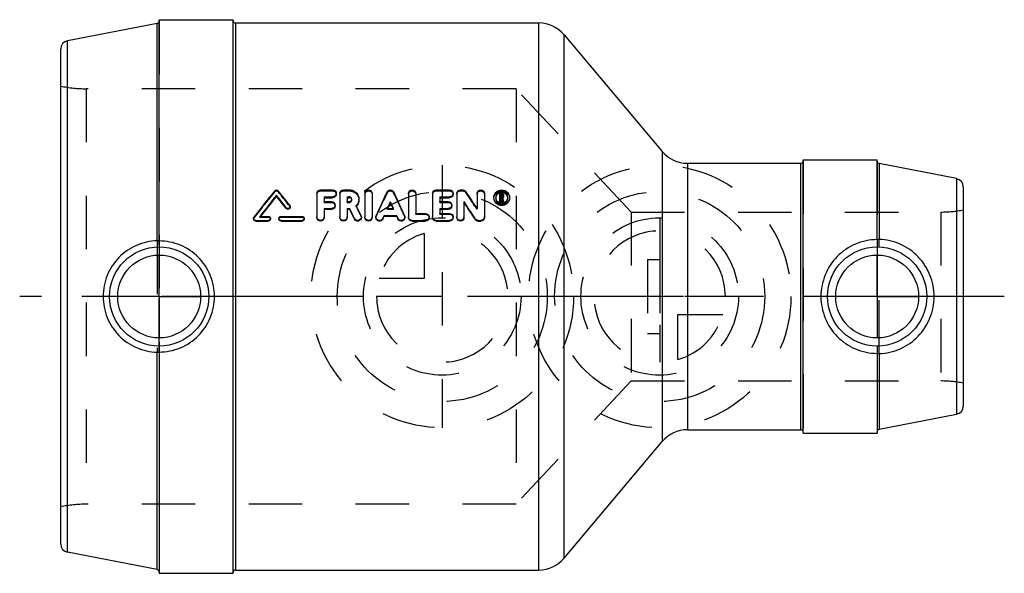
# Model space of a CAD drawing. Header units: millimetres. Extents: x 440 to 560, y 466 to 534.
import ezdxf

# ---------------------------------------------------------------- set-up
doc = ezdxf.new("R2010")
doc.units = ezdxf.units.MM
doc.header["$LTSCALE"] = 65.185185
doc.linetypes.add('CENTER', pattern=[0.6, 0.375, -0.075, 0.075, -0.075])
doc.linetypes.add('HIDDEN', pattern=[0.2, 0.1, -0.1])
for name, color, linetype in [('ACHSEN_S', 7, 'CONTINUOUS'), ('KOERPER', 7, 'CONTINUOUS'), ('KONST.EL_MIT_GEO', 7, 'CONTINUOUS'), ('KURVEN', 7, 'CONTINUOUS'), ('L1', 7, 'CONTINUOUS')]:
    doc.layers.add(name, color=color, linetype=linetype)

msp = doc.modelspace()

# ---------------------------------------------------------------- linework, layer by layer
at = {"layer": 'ACHSEN_S', "color": 2, "linetype": 'CENTER'}
msp.add_line((560, 500), (440, 500), dxfattribs=at)
at = {"layer": 'KOERPER', "color": 7, "linetype": 'Continuous'}
for p, q in [((456.76, 506.79), (456.76, 533.3)), ((457, 506.77), (457, 533.75)), ((457, 533.75), (466, 533.75)), ((466, 466.25), (466, 533.75)), ((466.3, 533.35), (503.29, 533.35)), ((506.35, 531.92), (518.3, 517.68)), ((521.37, 516.25), (535.2, 516.25)), ((535.5, 516.65), (544.5, 516.65)), ((535.5, 483.35), (535.5, 516.65)), ((544.5, 506.93), (544.5, 516.65)), ((544.74, 516.2), (544.74, 506.95)), ((456.76, 466.7), (456.76, 493.21)), ((457, 493.23), (457, 466.25)), ((544.5, 493.07), (544.5, 483.35)), ((544.74, 493.05), (544.74, 483.8)), ((521.37, 483.75), (535.2, 483.75)), ((535.5, 483.35), (544.5, 483.35)), ((506.35, 468.08), (518.3, 482.32)), ((457, 466.25), (466, 466.25)), ((466.3, 466.65), (503.29, 466.65))]:
    msp.add_line(p, q, dxfattribs=at)
at = {"layer": 'KOERPER', "color": 8, "linetype": 'HIDDEN'}
for p, q in [((456.76, 506.79), (456.76, 493.21)), ((457, 493.23), (457, 506.77)), ((544.5, 506.93), (544.5, 493.07)), ((544.74, 493.05), (544.74, 506.95))]:
    msp.add_line(p, q, dxfattribs=at)
at = {"layer": 'KOERPER', "color": 7, "linetype": 'Continuous'}
for points, knots in [([(456.76, 506.79), (455.9, 506.77), (454.16, 506.39), (451.97, 504.87), (450.51, 502.63), (450.17, 500.87), (450.17, 500)], [0, 0, 0, 0, 0.248038, 0.498315, 0.749136, 1, 1, 1, 1]), ([(457, 506.78), (457, 506.78), (456.99, 506.79), (456.98, 506.79), (456.96, 506.79), (456.92, 506.79), (456.85, 506.79), (456.79, 506.79), (456.76, 506.79)], [0, 0, 0, 0, 0.020956, 0.074671, 0.161769, 0.280357, 0.600385, 1, 1, 1, 1]), ([(463.74, 500), (463.74, 500.88), (463.39, 502.66), (461.89, 504.91), (459.66, 506.42), (457.88, 506.77), (457, 506.77)], [0, 0, 0, 0, 0.250437, 0.500051, 0.74963, 1, 1, 1, 1]), ([(544.5, 506.93), (543.6, 506.93), (541.79, 506.56), (539.52, 505.01), (538.01, 502.71), (537.65, 500.9), (537.65, 500)], [0, 0, 0, 0, 0.251684, 0.499637, 0.747992, 1, 1, 1, 1]), ([(544.74, 506.95), (544.71, 506.95), (544.65, 506.95), (544.58, 506.95), (544.54, 506.94), (544.52, 506.94), (544.51, 506.94), (544.5, 506.94), (544.5, 506.93)], [0, 0, 0, 0, 0.414766, 0.732876, 0.846875, 0.929281, 0.979766, 1, 1, 1, 1]), ([(551.44, 500), (551.44, 500.89), (551.1, 502.68), (549.62, 504.96), (547.4, 506.53), (545.62, 506.93), (544.74, 506.95)], [0, 0, 0, 0, 0.250678, 0.500324, 0.750828, 1, 1, 1, 1]), ([(450.17, 500), (450.17, 499.13), (450.51, 497.37), (451.97, 495.13), (454.16, 493.61), (455.9, 493.23), (456.76, 493.21)], [0, 0, 0, 0, 0.25087, 0.501692, 0.751966, 1, 1, 1, 1]), ([(457, 493.23), (457.88, 493.23), (459.66, 493.58), (461.89, 495.09), (463.39, 497.34), (463.74, 499.12), (463.74, 500)], [0, 0, 0, 0, 0.250371, 0.499949, 0.749563, 1, 1, 1, 1]), ([(537.65, 500), (537.65, 499.1), (538.01, 497.29), (539.52, 494.99), (541.79, 493.44), (543.6, 493.07), (544.5, 493.07)], [0, 0, 0, 0, 0.252009, 0.500364, 0.748317, 1, 1, 1, 1]), ([(544.74, 493.05), (545.62, 493.07), (547.4, 493.47), (549.62, 495.04), (551.1, 497.32), (551.44, 499.11), (551.44, 500)], [0, 0, 0, 0, 0.249177, 0.499685, 0.749331, 1, 1, 1, 1]), ([(456.76, 493.21), (456.79, 493.21), (456.85, 493.21), (456.92, 493.21), (456.96, 493.21), (456.98, 493.21), (456.99, 493.21), (457, 493.22), (457, 493.22)], [0, 0, 0, 0, 0.399615, 0.719643, 0.838231, 0.925329, 0.979044, 1, 1, 1, 1]), ([(544.5, 493.07), (544.5, 493.06), (544.51, 493.06), (544.52, 493.06), (544.54, 493.06), (544.58, 493.05), (544.65, 493.05), (544.71, 493.05), (544.74, 493.05)], [0, 0, 0, 0, 0.020234, 0.070719, 0.153125, 0.267124, 0.585234, 1, 1, 1, 1])]:
    msp.add_open_spline(points, degree=3, knots=knots, dxfattribs=at)
at = {"layer": 'KONST.EL_MIT_GEO', "color": 7, "linetype": 'Continuous'}
for p, q in [((456.76, 533.3), (445.81, 531.17)), ((466.3, 533.35), (466.3, 466.65)), ((503.29, 466.65), (503.29, 533.35)), ((506.35, 468.08), (506.35, 531.92)), ((445.81, 468.83), (445.81, 531.17)), ((445, 469.81), (445, 530.19)), ((518.3, 517.68), (518.3, 482.32)), ((521.37, 516.25), (521.37, 483.75)), ((535.2, 483.75), (535.2, 516.25)), ((554.19, 514.37), (544.74, 516.2)), ((554.19, 514.37), (554.19, 485.63)), ((476.23, 512.58), (476.23, 509.7)), ((476.67, 512.99), (478.14, 512.99)), ((479.03, 512.58), (479.03, 509.7)), ((479.47, 512.99), (480.15, 512.99)), ((482.08, 512.58), (482.08, 509.7)), ((482.96, 512.58), (482.96, 509.7)), ((487.38, 512.58), (487.38, 509.7)), ((488.27, 512.58), (488.27, 510.13)), ((490.33, 512.58), (490.33, 509.7)), ((490.77, 512.99), (492.39, 512.99)), ((493.27, 512.58), (493.27, 509.7)), ((493.71, 512.99), (494.01, 512.99)), ((495.74, 512.58), (495.74, 510.73)), ((496.63, 512.58), (496.63, 509.7)), ((498.52, 511.5), (498.52, 512.58)), ((498.52, 512.58), (498.74, 512.58)), ((498.63, 512.44), (498.63, 512.15)), ((498.63, 512.44), (498.74, 512.44)), ((498.74, 512.33), (498.74, 512.44)), ((555, 513.38), (555, 486.62)), ((471.29, 512.24), (471.29, 512.35)), ((477.11, 512.16), (477.11, 511.57)), ((477.11, 512.16), (478.14, 512.16)), ((477.11, 512.05), (478.14, 512.05)), ((477.11, 511.57), (478, 511.57)), ((478.14, 512.05), (478.14, 512.16)), ((479.91, 512.16), (479.91, 511.57)), ((479.91, 512.16), (480.15, 512.16)), ((479.91, 512.05), (480.15, 512.05)), ((479.91, 511.57), (480.15, 511.57)), ((480.15, 512.05), (480.15, 512.16)), ((485.17, 511.44), (485.17, 511.54)), ((491.21, 512.16), (491.21, 511.57)), ((491.21, 512.16), (492.39, 512.16)), ((491.21, 512.05), (492.39, 512.05)), ((491.21, 511.57), (492.24, 511.57)), ((492.39, 512.05), (492.39, 512.16)), ((494.15, 511.57), (494.15, 509.7)), ((498.52, 511.61), (498.67, 511.61)), ((498.52, 511.5), (498.67, 511.5)), ((498.63, 512.33), (498.74, 512.33)), ((498.63, 512.15), (498.74, 512.15)), ((498.67, 511.5), (498.67, 512.01)), ((498.67, 512.01), (498.71, 512.01)), ((498.67, 511.91), (498.71, 511.91)), ((498.71, 511.91), (498.71, 512.01)), ((498.71, 512.01), (498.76, 511.83)), ((498.71, 511.91), (498.73, 511.82)), ((498.73, 511.82), (498.78, 511.64)), ((498.76, 511.83), (498.77, 511.79)), ((498.77, 511.79), (498.81, 511.61)), ((498.78, 511.64), (498.81, 511.5)), ((498.81, 511.5), (498.81, 511.61)), ((498.81, 511.61), (498.96, 511.61)), ((498.81, 511.5), (498.96, 511.5)), ((498.82, 512.37), (498.82, 512.23)), ((498.86, 512.05), (498.91, 511.8)), ((498.91, 511.8), (498.96, 511.61)), ((498.96, 512.12), (498.96, 512.37)), ((498.96, 511.5), (498.96, 511.61)), ((472.5, 510.72), (472.5, 510.82)), ((477.11, 510.73), (477.11, 509.7)), ((477.11, 510.73), (478, 510.73)), ((477.11, 510.63), (478, 510.63)), ((478, 510.63), (478, 510.73)), ((479.91, 510.73), (479.91, 509.7)), ((479.91, 510.73), (480.21, 510.73)), ((479.91, 510.63), (480.21, 510.63)), ((480.21, 510.63), (480.21, 510.73)), ((484.8, 510.73), (485.55, 510.73)), ((488.27, 510.13), (489.44, 510.13)), ((491.21, 510.73), (491.21, 510.13)), ((491.21, 510.73), (492.24, 510.73)), ((491.21, 510.63), (492.24, 510.63)), ((491.21, 510.13), (492.39, 510.13)), ((492.24, 510.63), (492.24, 510.73)), ((468.76, 509.19), (468.76, 509.28)), ((468.76, 509.28), (470.3, 509.28)), ((468.76, 509.19), (470.3, 509.19)), ((469.27, 509.77), (470.3, 509.77)), ((470.3, 509.19), (470.3, 509.28)), ((471.85, 509.77), (474.42, 509.77)), ((471.85, 509.19), (471.85, 509.28)), ((471.85, 509.28), (474.42, 509.28)), ((471.85, 509.19), (474.42, 509.19)), ((474.42, 509.19), (474.42, 509.28)), ((480.8, 509.44), (480.8, 509.52)), ((484.41, 509.88), (484.25, 509.53)), ((484.41, 509.79), (484.25, 509.45)), ((484.25, 509.45), (484.25, 509.53)), ((484.41, 509.79), (484.41, 509.88)), ((484.41, 509.88), (485.94, 509.88)), ((484.41, 509.79), (485.94, 509.79)), ((485.94, 509.79), (485.94, 509.88)), ((485.94, 509.88), (486.1, 509.53)), ((485.94, 509.79), (486.1, 509.45)), ((486.1, 509.45), (486.1, 509.53)), ((487.82, 509.19), (487.82, 509.28)), ((487.82, 509.28), (489.44, 509.28)), ((487.82, 509.19), (489.44, 509.19)), ((489.44, 509.19), (489.44, 509.28)), ((490.77, 509.19), (490.77, 509.28)), ((490.77, 509.28), (492.39, 509.28)), ((490.77, 509.19), (492.39, 509.19)), ((492.39, 509.19), (492.39, 509.28)), ((495.52, 509.39), (495.52, 509.48)), ((495.89, 509.19), (495.89, 509.28)), ((495.89, 509.28), (496.19, 509.28)), ((495.89, 509.19), (496.19, 509.19)), ((496.19, 509.19), (496.19, 509.28)), ((554.19, 485.63), (544.74, 483.8)), ((456.76, 466.7), (445.81, 468.83))]:
    msp.add_line(p, q, dxfattribs=at)
at = {"layer": 'KONST.EL_MIT_GEO', "color": 8, "linetype": 'HIDDEN'}
for p, q in [((457, 533.59), (457, 466.58)), ((466, 466.35), (466, 533.65)), ((448.11, 525.33), (448.11, 474.68)), ((500.5, 525.33), (448.11, 525.33)), ((500.5, 525.33), (500.5, 474.68)), ((514.51, 510.3), (500.5, 525.33)), ((535.5, 516.55), (535.5, 483.45)), ((544.5, 516.49), (544.5, 483.77)), ((471.08, 512.78), (471.08, 512.9)), ((471.5, 512.78), (471.5, 512.9)), ((476.67, 512.88), (476.67, 512.99)), ((476.67, 512.88), (478.14, 512.88)), ((478.14, 512.88), (478.14, 512.99)), ((478.59, 512.47), (478.59, 512.58)), ((479.47, 512.88), (479.47, 512.99)), ((479.47, 512.88), (480.15, 512.88)), ((480.15, 512.88), (480.15, 512.99)), ((484.77, 512.63), (484.77, 512.75)), ((485.58, 512.63), (485.58, 512.75)), ((490.77, 512.88), (490.77, 512.99)), ((490.77, 512.88), (492.39, 512.88)), ((492.39, 512.88), (492.39, 512.99)), ((492.83, 512.47), (492.83, 512.58)), ((493.71, 512.88), (493.71, 512.99)), ((493.71, 512.88), (494.01, 512.88)), ((494.01, 512.88), (494.01, 512.99)), ((494.38, 512.69), (494.38, 512.8)), ((498.52, 512.47), (498.74, 512.47)), ((498.74, 512.47), (498.74, 512.58)), ((477.11, 511.47), (477.11, 511.57)), ((477.11, 511.47), (478, 511.47)), ((478, 511.47), (478, 511.57)), ((479.91, 511.47), (479.91, 511.57)), ((479.91, 511.47), (480.15, 511.47)), ((480.15, 511.47), (480.15, 511.57)), ((480.47, 511.76), (480.47, 511.87)), ((481.35, 511.76), (481.35, 511.87)), ((491.21, 511.47), (491.21, 511.57)), ((491.21, 511.47), (492.24, 511.47)), ((492.24, 511.47), (492.24, 511.57)), ((497.79, 511.99), (497.79, 512.09)), ((498.01, 511.99), (498.01, 512.09)), ((498.63, 512.04), (498.63, 512.15)), ((498.63, 512.04), (498.74, 512.04)), ((498.74, 512.04), (498.74, 512.15)), ((498.82, 512.12), (498.82, 512.23)), ((498.86, 511.94), (498.86, 512.05)), ((498.86, 511.94), (498.96, 511.5)), ((499.48, 511.99), (499.48, 512.09)), ((499.7, 511.99), (499.7, 512.09)), ((472.91, 511.01), (472.91, 511.11)), ((472.96, 510.87), (472.96, 510.96)), ((478.44, 511.05), (478.44, 511.15)), ((481.02, 510.98), (481.02, 511.08)), ((484.8, 510.63), (484.8, 510.73)), ((484.83, 510.71), (484.8, 510.63)), ((484.8, 510.63), (485.55, 510.63)), ((484.84, 510.73), (484.83, 510.71)), ((485.5, 510.73), (485.51, 510.71)), ((485.51, 510.71), (485.55, 510.63)), ((485.55, 510.63), (485.55, 510.73)), ((488.27, 510.04), (488.27, 510.13)), ((488.27, 510.04), (489.44, 510.04)), ((489.44, 510.04), (489.44, 510.13)), ((491.21, 510.04), (491.21, 510.13)), ((491.21, 510.04), (492.39, 510.04)), ((492.39, 510.04), (492.39, 510.13)), ((492.68, 511.05), (492.68, 511.15)), ((495.74, 510.63), (495.74, 510.73)), ((514.51, 510.3), (552.27, 510.3)), ((514.51, 510.3), (514.51, 489.7)), ((552.27, 510.3), (552.27, 489.7)), ((468.5, 509.52), (468.5, 509.44)), ((468.55, 509.59), (468.55, 509.67)), ((469.27, 509.69), (469.27, 509.77)), ((469.31, 509.74), (469.27, 509.69)), ((469.27, 509.69), (470.3, 509.69)), ((469.34, 509.77), (469.31, 509.74)), ((470.3, 509.69), (470.3, 509.77)), ((470.56, 509.44), (470.56, 509.53)), ((471.59, 509.52), (471.59, 509.44)), ((471.85, 509.69), (471.85, 509.77)), ((471.85, 509.69), (474.42, 509.69)), ((474.42, 509.69), (474.42, 509.77)), ((474.68, 509.44), (474.68, 509.53)), ((476.23, 509.62), (476.23, 509.7)), ((477.11, 509.62), (477.11, 509.7)), ((479.03, 509.62), (479.03, 509.7)), ((479.91, 509.62), (479.91, 509.7)), ((481.6, 509.79), (481.6, 509.88)), ((481.64, 509.62), (481.64, 509.7)), ((482.08, 509.62), (482.08, 509.7)), ((482.96, 509.62), (482.96, 509.7)), ((483.4, 509.7), (483.4, 509.62)), ((483.44, 509.79), (483.44, 509.87)), ((486.9, 509.79), (486.9, 509.87)), ((486.94, 509.62), (486.94, 509.7)), ((487.38, 509.62), (487.38, 509.7)), ((489.89, 509.62), (489.89, 509.7)), ((490.33, 509.62), (490.33, 509.7)), ((492.83, 509.62), (492.83, 509.7)), ((493.27, 509.62), (493.27, 509.7)), ((494.15, 509.62), (494.15, 509.7)), ((496.63, 509.62), (496.63, 509.7)), ((516.5, 504.5), (518, 504.5)), ((516.5, 504.5), (516.5, 495.5)), ((518, 504.5), (518, 495.5)), ((516.5, 495.5), (518, 495.5)), ((514.51, 489.7), (500.5, 474.68)), ((514.51, 489.7), (552.27, 489.7)), ((500.5, 474.68), (448.11, 474.68))]:
    msp.add_line(p, q, dxfattribs=at)
at = {"layer": 'KONST.EL_MIT_GEO', "color": 7, "linetype": 'Continuous'}
for centre, radius in [((457, 500), 6.05), ((544.5, 500), 6.05), ((457, 500), 5.05), ((544.5, 500), 5.05)]:
    msp.add_circle(centre, radius, dxfattribs=at)
for centre, radius, start, end in [((456.7, 533.6), 0.3, 281, 360), ((466.3, 533.65), 0.3, 180, 270), ((503.29, 529.35), 4, 40, 90), ((446, 530.19), 1, 101, 180), ((521.37, 520.25), 4, 220, 270), ((535.2, 516.55), 0.3, 270, 337.5006), ((544.8, 516.5), 0.3, 180, 259), ((554, 513.38), 1, 360, 79), ((690.86, 337.85), 280.97, 141.4639, 142.2992), ((254.86, 340.34), 276.97, 38.0675, 38.5379), ((765.66, 381.19), 310.17, 154.9041, 155.4886), ((204.69, 381.19), 310.17, 24.5114, 25.0959), ((263.75, 359.32), 277.03, 33.1306, 33.6431), ((498.74, 511.9), 0.774, 106.5935, 112.1656), ((498.75, 512.36), 0.213, 31.2398, 38.9601), ((498.75, 511.91), 0.763, 64.9971, 73.2512), ((693.02, 336.66), 282.9, 141.6088, 142.2716), ((690.38, 337.08), 280.5, 141.3587, 142.0008), ((251.75, 338.4), 280.1, 37.9931, 38.3923), ((254.17, 338.66), 277.97, 38.2423, 38.6423), ((770.26, 379.52), 314.17, 155.1519, 155.3154), ((765.71, 380.36), 309.65, 154.9556, 155.1008), ((200.09, 379.52), 314.17, 24.6846, 24.8481), ((204.64, 380.36), 309.65, 24.8992, 25.0444), ((255.27, 354.44), 285.93, 32.8356, 33.3361), ((258.26, 354.91), 283.12, 33.0698, 33.5722), ((498.74, 512.16), 0.764, 247.1874, 258.5712), ((498.74, 512.17), 0.774, 258.5707, 281.2466), ((498.74, 512.25), 0.0794, 70.5792, 80.225), ((498.75, 512.23), 0.218, 300.4253, 307.0451), ((498.74, 512.16), 0.764, 281.2962, 292.7067), ((198.37, 373.45), 313.5, 25.7253, 25.9704), ((202.43, 374.11), 309.52, 25.9265, 26.1729), ((201.86, 374.67), 310.7, 25.7975, 26.0427), ((480.19, 511.82), 1.18, 316.6599, 317.9462), ((554, 486.62), 1, 281, 0), ((521.37, 479.75), 4, 90, 140), ((535.2, 483.45), 0.3, 22.4994, 90), ((544.8, 483.5), 0.3, 101, 180), ((446, 469.81), 1, 180, 259), ((503.29, 470.65), 4, 270, 320), ((456.7, 466.4), 0.3, 0, 79), ((466.3, 466.35), 0.3, 90, 180)]:
    msp.add_arc(centre, radius, start, end, dxfattribs=at)
at = {"layer": 'KONST.EL_MIT_GEO', "color": 8, "linetype": 'HIDDEN'}
for centre, radius, start, end in [((448.11, 540.33), 15, 258.0513, 270), ((535.2, 516.55), 0.3, 337.5006, 360), ((688.4, 338.14), 278.8, 141.2137, 142.0507), ((257.25, 340.59), 274.87, 38.3168, 38.7882), ((761.53, 381.85), 306.1, 154.7064, 155.2943), ((208.82, 381.85), 306.1, 24.7057, 25.2936), ((266.62, 359.75), 274.34, 33.3659, 33.8802), ((480.2, 511.76), 0.271, 0.0126, 11.0891), ((498.67, 511.99), 0.667, 175.5092, 180.0226), ((498.74, 512.14), 0.231, 300.3105, 306.684), ((498.81, 511.99), 0.665, 359.9792, 4.4701), ((480.16, 511.85), 1.22, 314.4541, 316.6539), ((205.87, 375.32), 306.77, 25.9991, 26.2457), ((552.27, 525.3), 15, 270, 280.4753), ((552.27, 474.7), 15, 79.5247, 90), ((535.2, 483.45), 0.3, 0, 22.4994), ((448.11, 459.68), 15, 90, 101.9487)]:
    msp.add_arc(centre, radius, start, end, dxfattribs=at)
at = {"layer": 'KONST.EL_MIT_GEO', "color": 7, "linetype": 'Continuous'}
for points, knots in [([(471.08, 512.9), (471.13, 512.96), (471.29, 513.03), (471.45, 512.96), (471.5, 512.9)], [0, 0, 0, 0, 0.500036, 1, 1, 1, 1]), ([(476.23, 512.58), (476.23, 512.69), (476.33, 512.91), (476.56, 512.99), (476.67, 512.99)], [0, 0, 0, 0, 0.486834, 1, 1, 1, 1]), ([(478.14, 512.99), (478.26, 512.99), (478.48, 512.91), (478.59, 512.69), (478.59, 512.58)], [0, 0, 0, 0, 0.513201, 1, 1, 1, 1]), ([(478.59, 512.58), (478.59, 512.47), (478.49, 512.25), (478.26, 512.16), (478.14, 512.16)], [0, 0, 0, 0, 0.487258, 1, 1, 1, 1]), ([(478.59, 512.47), (478.59, 512.36), (478.48, 512.14), (478.26, 512.05), (478.14, 512.05)], [0, 0, 0, 0, 0.488202, 1, 1, 1, 1]), ([(479.03, 512.58), (479.03, 512.69), (479.13, 512.91), (479.36, 512.99), (479.47, 512.99)], [0, 0, 0, 0, 0.486834, 1, 1, 1, 1]), ([(480.15, 512.99), (480.31, 512.99), (480.62, 512.94), (481.02, 512.69), (481.29, 512.31), (481.35, 512.01), (481.35, 511.87)], [0, 0, 0, 0, 0.258281, 0.511253, 0.757533, 1, 1, 1, 1]), ([(482.08, 512.58), (482.08, 512.63), (482.1, 512.74), (482.23, 512.93), (482.52, 513.04), (482.86, 512.91), (482.96, 512.69), (482.96, 512.58)], [0, 0, 0, 0, 0.122458, 0.247309, 0.502574, 0.757834, 1, 1, 1, 1]), ([(484.77, 512.75), (484.8, 512.82), (484.92, 512.95), (485.17, 513.02), (485.42, 512.95), (485.54, 512.82), (485.58, 512.75)], [0, 0, 0, 0, 0.245284, 0.499998, 0.754712, 1, 1, 1, 1]), ([(487.38, 512.58), (487.38, 512.63), (487.41, 512.74), (487.54, 512.93), (487.82, 513.04), (488.16, 512.91), (488.27, 512.69), (488.27, 512.58)], [0, 0, 0, 0, 0.122458, 0.247309, 0.502574, 0.757834, 1, 1, 1, 1]), ([(490.33, 512.58), (490.33, 512.69), (490.43, 512.91), (490.66, 512.99), (490.77, 512.99)], [0, 0, 0, 0, 0.486834, 1, 1, 1, 1]), ([(492.39, 512.99), (492.5, 512.99), (492.73, 512.91), (492.83, 512.69), (492.83, 512.58)], [0, 0, 0, 0, 0.513201, 1, 1, 1, 1]), ([(492.83, 512.58), (492.83, 512.47), (492.73, 512.25), (492.5, 512.16), (492.39, 512.16)], [0, 0, 0, 0, 0.487258, 1, 1, 1, 1]), ([(492.83, 512.47), (492.83, 512.36), (492.73, 512.14), (492.5, 512.05), (492.39, 512.05)], [0, 0, 0, 0, 0.488202, 1, 1, 1, 1]), ([(493.27, 512.58), (493.27, 512.69), (493.37, 512.91), (493.6, 512.99), (493.71, 512.99)], [0, 0, 0, 0, 0.486834, 1, 1, 1, 1]), ([(494.01, 512.99), (494.08, 512.99), (494.23, 512.96), (494.34, 512.86), (494.38, 512.8)], [0, 0, 0, 0, 0.507842, 1, 1, 1, 1]), ([(495.74, 512.58), (495.74, 512.63), (495.77, 512.74), (495.9, 512.93), (496.19, 513.04), (496.52, 512.91), (496.63, 512.69), (496.63, 512.58)], [0, 0, 0, 0, 0.122458, 0.247309, 0.502574, 0.757834, 1, 1, 1, 1]), ([(497.79, 512.09), (497.78, 512.21), (497.84, 512.45), (498.12, 512.85), (498.74, 513.09), (499.37, 512.85), (499.65, 512.45), (499.7, 512.21), (499.7, 512.09)], [0, 0, 0, 0, 0.122198, 0.246438, 0.500001, 0.753565, 0.877803, 1, 1, 1, 1]), ([(499.48, 512.09), (499.48, 512.18), (499.44, 512.37), (499.22, 512.67), (498.74, 512.86), (498.26, 512.67), (498.05, 512.37), (498.01, 512.18), (498.01, 512.09)], [0, 0, 0, 0, 0.122197, 0.246484, 0.499998, 0.753517, 0.877804, 1, 1, 1, 1]), ([(498.45, 512.62), (498.41, 512.6), (498.28, 512.54), (498.17, 512.43), (498.11, 512.34)], [0, 0, 0, 0, 0.256217, 1, 1, 1, 1]), ([(498.74, 512.58), (498.76, 512.58), (498.82, 512.57), (498.89, 512.53), (498.92, 512.5)], [0, 0, 0, 0, 0.256927, 1, 1, 1, 1]), ([(498.82, 512.37), (498.82, 512.39), (498.8, 512.43), (498.76, 512.44), (498.74, 512.44)], [0, 0, 0, 0, 0.487575, 1, 1, 1, 1]), ([(499.38, 512.34), (499.32, 512.42), (499.22, 512.52), (499.1, 512.59), (499.07, 512.6)], [0, 0, 0, 0, 0.745794, 1, 1, 1, 1]), ([(478, 511.57), (478.11, 511.57), (478.34, 511.49), (478.44, 511.26), (478.44, 511.15)], [0, 0, 0, 0, 0.510246, 1, 1, 1, 1]), ([(480.47, 511.87), (480.47, 511.94), (480.4, 512.1), (480.23, 512.16), (480.15, 512.16)], [0, 0, 0, 0, 0.488336, 1, 1, 1, 1]), ([(480.38, 511.97), (480.33, 512.01), (480.26, 512.05), (480.18, 512.05), (480.15, 512.05)], [0, 0, 0, 0, 0.739416, 1, 1, 1, 1]), ([(480.15, 511.57), (480.23, 511.57), (480.4, 511.63), (480.47, 511.79), (480.47, 511.87)], [0, 0, 0, 0, 0.511358, 1, 1, 1, 1]), ([(481.35, 511.87), (481.35, 511.72), (481.29, 511.43), (481.12, 511.18), (481.02, 511.08)], [0, 0, 0, 0, 0.494901, 1, 1, 1, 1]), ([(481.35, 511.76), (481.35, 511.63), (481.3, 511.36), (481.16, 511.13), (481.07, 511.03)], [0, 0, 0, 0, 0.496143, 1, 1, 1, 1]), ([(492.24, 511.57), (492.35, 511.57), (492.58, 511.49), (492.68, 511.26), (492.68, 511.15)], [0, 0, 0, 0, 0.510246, 1, 1, 1, 1]), ([(499.7, 512.09), (499.7, 511.98), (499.65, 511.74), (499.44, 511.43), (499.12, 511.23), (498.74, 511.16), (498.37, 511.23), (498.05, 511.43), (497.84, 511.74), (497.78, 511.98), (497.79, 512.09)], [0, 0, 0, 0, 0.121026, 0.244578, 0.371267, 0.500001, 0.628736, 0.755425, 0.878975, 1, 1, 1, 1]), ([(499.7, 511.99), (499.7, 511.87), (499.65, 511.63), (499.36, 511.23), (498.74, 510.99), (498.12, 511.23), (497.84, 511.63), (497.79, 511.87), (497.79, 511.99)], [0, 0, 0, 0, 0.122241, 0.247226, 0.500188, 0.753127, 0.878106, 1, 1, 1, 1]), ([(498.11, 512.34), (498.1, 512.31), (498.04, 512.22), (498.01, 512.12), (498.01, 512.04)], [0, 0, 0, 0, 0.254843, 1, 1, 1, 1]), ([(498.01, 512.09), (498.01, 511.96), (498.09, 511.69), (498.32, 511.51), (498.44, 511.46)], [0, 0, 0, 0, 0.491332, 1, 1, 1, 1]), ([(498.74, 512.15), (498.76, 512.15), (498.8, 512.17), (498.82, 512.21), (498.82, 512.23)], [0, 0, 0, 0, 0.512133, 1, 1, 1, 1]), ([(498.82, 512.26), (498.82, 512.27), (498.81, 512.3), (498.78, 512.32), (498.76, 512.32)], [0, 0, 0, 0, 0.491296, 1, 1, 1, 1]), ([(499.04, 511.45), (499.17, 511.51), (499.39, 511.68), (499.48, 511.96), (499.48, 512.09)], [0, 0, 0, 0, 0.508691, 1, 1, 1, 1]), ([(499.48, 512.04), (499.47, 512.12), (499.44, 512.22), (499.39, 512.31), (499.38, 512.34)], [0, 0, 0, 0, 0.74496, 1, 1, 1, 1]), ([(472.96, 510.96), (472.96, 510.91), (472.92, 510.81), (472.79, 510.71), (472.62, 510.71), (472.53, 510.78), (472.5, 510.82)], [0, 0, 0, 0, 0.243143, 0.493891, 0.749051, 1, 1, 1, 1]), ([(472.96, 510.87), (472.96, 510.82), (472.92, 510.71), (472.79, 510.62), (472.62, 510.62), (472.53, 510.68), (472.5, 510.72)], [0, 0, 0, 0, 0.244417, 0.494997, 0.749486, 1, 1, 1, 1]), ([(478.44, 511.15), (478.44, 511.04), (478.34, 510.81), (478.11, 510.73), (478, 510.73)], [0, 0, 0, 0, 0.490165, 1, 1, 1, 1]), ([(478.44, 511.05), (478.44, 510.94), (478.34, 510.72), (478.11, 510.63), (478, 510.63)], [0, 0, 0, 0, 0.490166, 1, 1, 1, 1]), ([(489.44, 510.13), (489.56, 510.13), (489.79, 510.04), (489.89, 509.81), (489.89, 509.7)], [0, 0, 0, 0, 0.507656, 1, 1, 1, 1]), ([(492.68, 511.15), (492.68, 511.04), (492.58, 510.81), (492.35, 510.73), (492.24, 510.73)], [0, 0, 0, 0, 0.490165, 1, 1, 1, 1]), ([(492.68, 511.05), (492.68, 510.94), (492.58, 510.72), (492.35, 510.63), (492.24, 510.63)], [0, 0, 0, 0, 0.490166, 1, 1, 1, 1]), ([(492.39, 510.13), (492.5, 510.13), (492.73, 510.04), (492.83, 509.81), (492.83, 509.7)], [0, 0, 0, 0, 0.507656, 1, 1, 1, 1]), ([(468.76, 509.28), (468.69, 509.27), (468.56, 509.33), (468.5, 509.46), (468.5, 509.52)], [0, 0, 0, 0, 0.507123, 1, 1, 1, 1]), ([(468.76, 509.19), (468.69, 509.19), (468.56, 509.24), (468.5, 509.38), (468.5, 509.44)], [0, 0, 0, 0, 0.508214, 1, 1, 1, 1]), ([(470.3, 509.77), (470.37, 509.77), (470.5, 509.72), (470.56, 509.59), (470.56, 509.53)], [0, 0, 0, 0, 0.507484, 1, 1, 1, 1]), ([(470.56, 509.53), (470.56, 509.46), (470.5, 509.33), (470.37, 509.27), (470.3, 509.28)], [0, 0, 0, 0, 0.492819, 1, 1, 1, 1]), ([(470.56, 509.44), (470.56, 509.38), (470.5, 509.24), (470.37, 509.19), (470.3, 509.19)], [0, 0, 0, 0, 0.492848, 1, 1, 1, 1]), ([(471.59, 509.52), (471.59, 509.59), (471.65, 509.72), (471.78, 509.77), (471.85, 509.77)], [0, 0, 0, 0, 0.49262, 1, 1, 1, 1]), ([(471.85, 509.28), (471.78, 509.28), (471.65, 509.33), (471.59, 509.46), (471.59, 509.52)], [0, 0, 0, 0, 0.50728, 1, 1, 1, 1]), ([(471.85, 509.19), (471.78, 509.19), (471.65, 509.24), (471.59, 509.38), (471.59, 509.44)], [0, 0, 0, 0, 0.50714, 1, 1, 1, 1]), ([(474.42, 509.77), (474.49, 509.77), (474.62, 509.72), (474.68, 509.59), (474.68, 509.53)], [0, 0, 0, 0, 0.507484, 1, 1, 1, 1]), ([(474.68, 509.53), (474.68, 509.46), (474.63, 509.33), (474.49, 509.27), (474.42, 509.28)], [0, 0, 0, 0, 0.492819, 1, 1, 1, 1]), ([(474.68, 509.44), (474.68, 509.38), (474.62, 509.24), (474.49, 509.19), (474.42, 509.19)], [0, 0, 0, 0, 0.492848, 1, 1, 1, 1]), ([(477.11, 509.7), (477.11, 509.59), (477.01, 509.36), (476.67, 509.23), (476.33, 509.36), (476.23, 509.59), (476.23, 509.7)], [0, 0, 0, 0, 0.246379, 0.50001, 0.753637, 1, 1, 1, 1]), ([(477.11, 509.62), (477.11, 509.51), (477.01, 509.28), (476.67, 509.15), (476.33, 509.28), (476.23, 509.51), (476.23, 509.62)], [0, 0, 0, 0, 0.246273, 0.499935, 0.753615, 1, 1, 1, 1]), ([(479.91, 509.7), (479.91, 509.59), (479.81, 509.36), (479.47, 509.23), (479.13, 509.36), (479.03, 509.59), (479.03, 509.7)], [0, 0, 0, 0, 0.246379, 0.50001, 0.753637, 1, 1, 1, 1]), ([(479.91, 509.62), (479.91, 509.51), (479.81, 509.28), (479.47, 509.15), (479.13, 509.28), (479.03, 509.51), (479.03, 509.62)], [0, 0, 0, 0, 0.246273, 0.499935, 0.753615, 1, 1, 1, 1]), ([(481.64, 509.7), (481.64, 509.61), (481.57, 509.41), (481.3, 509.25), (480.99, 509.29), (480.84, 509.44), (480.8, 509.52)], [0, 0, 0, 0, 0.245092, 0.4966, 0.750747, 1, 1, 1, 1]), ([(481.64, 509.62), (481.64, 509.52), (481.57, 509.33), (481.3, 509.17), (480.99, 509.2), (480.84, 509.35), (480.8, 509.44)], [0, 0, 0, 0, 0.244931, 0.496349, 0.750599, 1, 1, 1, 1]), ([(482.96, 509.7), (482.96, 509.59), (482.86, 509.36), (482.52, 509.23), (482.18, 509.36), (482.08, 509.59), (482.08, 509.7)], [0, 0, 0, 0, 0.246379, 0.50001, 0.753637, 1, 1, 1, 1]), ([(482.96, 509.62), (482.96, 509.51), (482.86, 509.28), (482.52, 509.15), (482.18, 509.28), (482.08, 509.51), (482.08, 509.62)], [0, 0, 0, 0, 0.246273, 0.499935, 0.753615, 1, 1, 1, 1]), ([(484.25, 509.53), (484.21, 509.44), (484.06, 509.29), (483.75, 509.25), (483.48, 509.41), (483.4, 509.61), (483.4, 509.7)], [0, 0, 0, 0, 0.249106, 0.503267, 0.754874, 1, 1, 1, 1]), ([(484.25, 509.45), (484.21, 509.36), (484.06, 509.21), (483.75, 509.17), (483.48, 509.32), (483.4, 509.52), (483.4, 509.62)], [0, 0, 0, 0, 0.24906, 0.50334, 0.754982, 1, 1, 1, 1]), ([(486.94, 509.7), (486.94, 509.61), (486.87, 509.41), (486.6, 509.25), (486.29, 509.29), (486.14, 509.44), (486.1, 509.53)], [0, 0, 0, 0, 0.245149, 0.496763, 0.750912, 1, 1, 1, 1]), ([(486.94, 509.62), (486.94, 509.52), (486.87, 509.32), (486.6, 509.17), (486.29, 509.21), (486.14, 509.36), (486.1, 509.45)], [0, 0, 0, 0, 0.24496, 0.496499, 0.750762, 1, 1, 1, 1]), ([(487.82, 509.28), (487.71, 509.27), (487.48, 509.36), (487.38, 509.59), (487.38, 509.7)], [0, 0, 0, 0, 0.507278, 1, 1, 1, 1]), ([(487.82, 509.19), (487.71, 509.19), (487.48, 509.28), (487.38, 509.51), (487.38, 509.62)], [0, 0, 0, 0, 0.50724, 1, 1, 1, 1]), ([(489.89, 509.7), (489.89, 509.59), (489.79, 509.36), (489.56, 509.27), (489.44, 509.28)], [0, 0, 0, 0, 0.49271, 1, 1, 1, 1]), ([(489.89, 509.62), (489.89, 509.51), (489.79, 509.28), (489.56, 509.19), (489.44, 509.19)], [0, 0, 0, 0, 0.492323, 1, 1, 1, 1]), ([(490.77, 509.28), (490.66, 509.27), (490.42, 509.36), (490.33, 509.59), (490.33, 509.7)], [0, 0, 0, 0, 0.507278, 1, 1, 1, 1]), ([(490.77, 509.19), (490.66, 509.19), (490.43, 509.28), (490.33, 509.51), (490.33, 509.62)], [0, 0, 0, 0, 0.50724, 1, 1, 1, 1]), ([(492.83, 509.7), (492.83, 509.59), (492.73, 509.36), (492.5, 509.27), (492.39, 509.28)], [0, 0, 0, 0, 0.49271, 1, 1, 1, 1]), ([(492.83, 509.62), (492.83, 509.51), (492.73, 509.28), (492.5, 509.19), (492.39, 509.19)], [0, 0, 0, 0, 0.492323, 1, 1, 1, 1]), ([(494.15, 509.7), (494.15, 509.59), (494.05, 509.36), (493.71, 509.23), (493.37, 509.36), (493.27, 509.59), (493.27, 509.7)], [0, 0, 0, 0, 0.246379, 0.50001, 0.753637, 1, 1, 1, 1]), ([(494.15, 509.62), (494.15, 509.51), (494.05, 509.28), (493.71, 509.15), (493.37, 509.28), (493.27, 509.51), (493.27, 509.62)], [0, 0, 0, 0, 0.246273, 0.499935, 0.753615, 1, 1, 1, 1]), ([(495.89, 509.28), (495.82, 509.28), (495.67, 509.31), (495.56, 509.42), (495.52, 509.48)], [0, 0, 0, 0, 0.504098, 1, 1, 1, 1]), ([(495.89, 509.19), (495.82, 509.19), (495.67, 509.23), (495.56, 509.33), (495.52, 509.39)], [0, 0, 0, 0, 0.502383, 1, 1, 1, 1]), ([(496.63, 509.7), (496.63, 509.59), (496.53, 509.36), (496.3, 509.27), (496.19, 509.28)], [0, 0, 0, 0, 0.492731, 1, 1, 1, 1]), ([(496.63, 509.62), (496.63, 509.51), (496.53, 509.28), (496.3, 509.19), (496.19, 509.19)], [0, 0, 0, 0, 0.492259, 1, 1, 1, 1])]:
    msp.add_open_spline(points, degree=3, knots=knots, dxfattribs=at)
at = {"layer": 'KONST.EL_MIT_GEO', "color": 8, "linetype": 'HIDDEN'}
for points, knots in [([(471.08, 512.78), (471.13, 512.84), (471.29, 512.92), (471.45, 512.84), (471.5, 512.78)], [0, 0, 0, 0, 0.500852, 1, 1, 1, 1]), ([(476.23, 512.47), (476.23, 512.57), (476.33, 512.8), (476.56, 512.88), (476.67, 512.88)], [0, 0, 0, 0, 0.488039, 1, 1, 1, 1]), ([(478.14, 512.88), (478.26, 512.88), (478.48, 512.8), (478.59, 512.57), (478.59, 512.47)], [0, 0, 0, 0, 0.511862, 1, 1, 1, 1]), ([(479.03, 512.47), (479.03, 512.57), (479.13, 512.8), (479.36, 512.88), (479.47, 512.88)], [0, 0, 0, 0, 0.488039, 1, 1, 1, 1]), ([(480.15, 512.88), (480.31, 512.88), (480.62, 512.82), (481.02, 512.58), (481.29, 512.2), (481.35, 511.91), (481.35, 511.76)], [0, 0, 0, 0, 0.258622, 0.51019, 0.757806, 1, 1, 1, 1]), ([(482.08, 512.47), (482.08, 512.52), (482.1, 512.63), (482.23, 512.81), (482.52, 512.92), (482.81, 512.81), (482.94, 512.63), (482.96, 512.52), (482.96, 512.47)], [0, 0, 0, 0, 0.122117, 0.246824, 0.499962, 0.753108, 0.87813, 1, 1, 1, 1]), ([(484.77, 512.63), (484.8, 512.71), (484.92, 512.83), (485.17, 512.9), (485.42, 512.83), (485.54, 512.71), (485.58, 512.63)], [0, 0, 0, 0, 0.245806, 0.499853, 0.754209, 1, 1, 1, 1]), ([(487.38, 512.47), (487.38, 512.52), (487.41, 512.63), (487.54, 512.81), (487.82, 512.92), (488.11, 512.81), (488.24, 512.63), (488.27, 512.52), (488.27, 512.47)], [0, 0, 0, 0, 0.122117, 0.246824, 0.499962, 0.753108, 0.87813, 1, 1, 1, 1]), ([(490.33, 512.47), (490.33, 512.57), (490.43, 512.8), (490.66, 512.88), (490.77, 512.88)], [0, 0, 0, 0, 0.488039, 1, 1, 1, 1]), ([(492.39, 512.88), (492.5, 512.88), (492.73, 512.8), (492.83, 512.57), (492.83, 512.47)], [0, 0, 0, 0, 0.511862, 1, 1, 1, 1]), ([(493.27, 512.47), (493.27, 512.57), (493.37, 512.8), (493.6, 512.88), (493.71, 512.88)], [0, 0, 0, 0, 0.488039, 1, 1, 1, 1]), ([(494.01, 512.88), (494.08, 512.88), (494.23, 512.84), (494.34, 512.74), (494.38, 512.69)], [0, 0, 0, 0, 0.505567, 1, 1, 1, 1]), ([(495.74, 512.47), (495.74, 512.52), (495.77, 512.63), (495.9, 512.81), (496.19, 512.92), (496.47, 512.81), (496.6, 512.63), (496.63, 512.52), (496.63, 512.47)], [0, 0, 0, 0, 0.122117, 0.246824, 0.499962, 0.753108, 0.87813, 1, 1, 1, 1]), ([(497.79, 511.99), (497.79, 512.1), (497.84, 512.34), (498.12, 512.74), (498.74, 512.97), (499.36, 512.74), (499.65, 512.34), (499.7, 512.1), (499.7, 511.99)], [0, 0, 0, 0, 0.122398, 0.247153, 0.500199, 0.753224, 0.877976, 1, 1, 1, 1]), ([(498.74, 512.47), (498.79, 512.47), (498.91, 512.43), (498.96, 512.31), (498.96, 512.26)], [0, 0, 0, 0, 0.511666, 1, 1, 1, 1]), ([(478, 511.47), (478.11, 511.47), (478.34, 511.39), (478.44, 511.16), (478.44, 511.05)], [0, 0, 0, 0, 0.509985, 1, 1, 1, 1]), ([(480.15, 511.47), (480.23, 511.47), (480.4, 511.53), (480.47, 511.69), (480.47, 511.76)], [0, 0, 0, 0, 0.510772, 1, 1, 1, 1]), ([(492.24, 511.47), (492.35, 511.47), (492.58, 511.39), (492.68, 511.16), (492.68, 511.05)], [0, 0, 0, 0, 0.509985, 1, 1, 1, 1]), ([(498.01, 511.99), (498.01, 511.9), (498.05, 511.71), (498.26, 511.41), (498.74, 511.22), (499.22, 511.4), (499.44, 511.71), (499.48, 511.9), (499.48, 511.99)], [0, 0, 0, 0, 0.121643, 0.24672, 0.499741, 0.752677, 0.877786, 1, 1, 1, 1]), ([(498.74, 512.04), (498.76, 512.04), (498.8, 512.06), (498.82, 512.1), (498.82, 512.12)], [0, 0, 0, 0, 0.51279, 1, 1, 1, 1]), ([(472.91, 511.01), (472.92, 511), (472.95, 510.96), (472.96, 510.9), (472.96, 510.87)], [0, 0, 0, 0, 0.261718, 1, 1, 1, 1]), ([(489.44, 510.04), (489.56, 510.04), (489.79, 509.95), (489.89, 509.72), (489.89, 509.62)], [0, 0, 0, 0, 0.507901, 1, 1, 1, 1]), ([(492.39, 510.04), (492.5, 510.04), (492.73, 509.95), (492.83, 509.72), (492.83, 509.62)], [0, 0, 0, 0, 0.507901, 1, 1, 1, 1]), ([(470.3, 509.69), (470.37, 509.69), (470.5, 509.64), (470.56, 509.5), (470.56, 509.44)], [0, 0, 0, 0, 0.507338, 1, 1, 1, 1]), ([(471.59, 509.44), (471.59, 509.5), (471.65, 509.64), (471.78, 509.69), (471.85, 509.69)], [0, 0, 0, 0, 0.492653, 1, 1, 1, 1]), ([(474.42, 509.69), (474.49, 509.69), (474.62, 509.64), (474.68, 509.5), (474.68, 509.44)], [0, 0, 0, 0, 0.507338, 1, 1, 1, 1]), ([(481.6, 509.79), (481.6, 509.78), (481.63, 509.72), (481.64, 509.66), (481.64, 509.62)], [0, 0, 0, 0, 0.256734, 1, 1, 1, 1])]:
    msp.add_open_spline(points, degree=3, knots=knots, dxfattribs=at)
at = {"layer": 'KONST.EL_MIT_GEO', "color": 7, "linetype": 'Continuous'}
for points in [[(498.74, 512.67), (498.67, 512.67), (498.59, 512.66), (498.52, 512.64)], [(498.97, 512.64), (498.9, 512.66), (498.82, 512.67), (498.74, 512.67)], [(498.93, 512.47), (498.95, 512.44), (498.96, 512.4), (498.96, 512.37)], [(480.46, 511.81), (480.45, 511.87), (480.42, 511.93), (480.38, 511.97)], [(498.75, 512.33), (498.75, 512.33), (498.74, 512.33), (498.74, 512.33)], [(498.96, 512.18), (498.95, 512.13), (498.92, 512.09), (498.88, 512.06)], [(498.96, 512.12), (498.96, 512.05), (498.93, 511.99), (498.88, 511.95)], [(498.96, 512.22), (498.96, 512.21), (498.96, 512.19), (498.96, 512.18)], [(472.91, 511.11), (472.94, 511.07), (472.96, 511.02), (472.96, 510.96)], [(468.5, 509.52), (468.5, 509.58), (468.52, 509.63), (468.55, 509.67)], [(481.6, 509.88), (481.62, 509.83), (481.64, 509.76), (481.64, 509.7)], [(483.4, 509.7), (483.4, 509.76), (483.42, 509.82), (483.44, 509.87)], [(486.9, 509.87), (486.93, 509.82), (486.94, 509.76), (486.94, 509.7)]]:
    msp.add_open_spline(points, degree=3, dxfattribs=at)
at = {"layer": 'KONST.EL_MIT_GEO', "color": 8, "linetype": 'HIDDEN'}
for points in [[(468.5, 509.44), (468.5, 509.49), (468.52, 509.55), (468.55, 509.59)], [(483.4, 509.62), (483.4, 509.68), (483.42, 509.73), (483.44, 509.79)], [(486.9, 509.79), (486.93, 509.73), (486.94, 509.68), (486.94, 509.62)]]:
    msp.add_open_spline(points, degree=3, dxfattribs=at)
at = {"layer": 'KURVEN', "color": 8, "linetype": 'HIDDEN'}
for p, q in [((491.5, 516), (491.5, 484)), ((518, 509.6), (518, 492)), ((489.3, 507.69), (489.3, 502.2)), ((489.3, 502.2), (483.81, 502.2)), ((501.1, 500), (483.5, 500)), ((527.6, 500), (516.5, 500)), ((520.2, 497.8), (525.69, 497.8)), ((520.2, 492.31), (520.2, 497.8))]:
    msp.add_line(p, q, dxfattribs=at)
for centre, radius in [((491.5, 500), 16), ((518, 500), 16), ((491.5, 500), 12.8), ((518, 500), 12.8), ((491.5, 500), 9.6), ((518, 500), 9.6)]:
    msp.add_circle(centre, radius, dxfattribs=at)
for centre, start, end in [((491.5, 500), 180, 90), ((491.5, 500), 105.962, 164.038), ((518, 500), 0, 270), ((518, 500), 285.962, 344.038)]:
    msp.add_arc(centre, 8, start, end, dxfattribs=at)
at = {"layer": 'L1', "color": 2, "linetype": 'CENTER'}
for p, q in [((457, 500), (457, 505)), ((544.5, 500), (544.5, 505)), ((457, 500), (452, 500)), ((457, 500), (457, 495)), ((457, 500), (462, 500)), ((544.5, 500), (539.5, 500)), ((544.5, 500), (549.5, 500)), ((544.5, 500), (544.5, 495))]:
    msp.add_line(p, q, dxfattribs=at)

doc.saveas('drawing.dxf')
